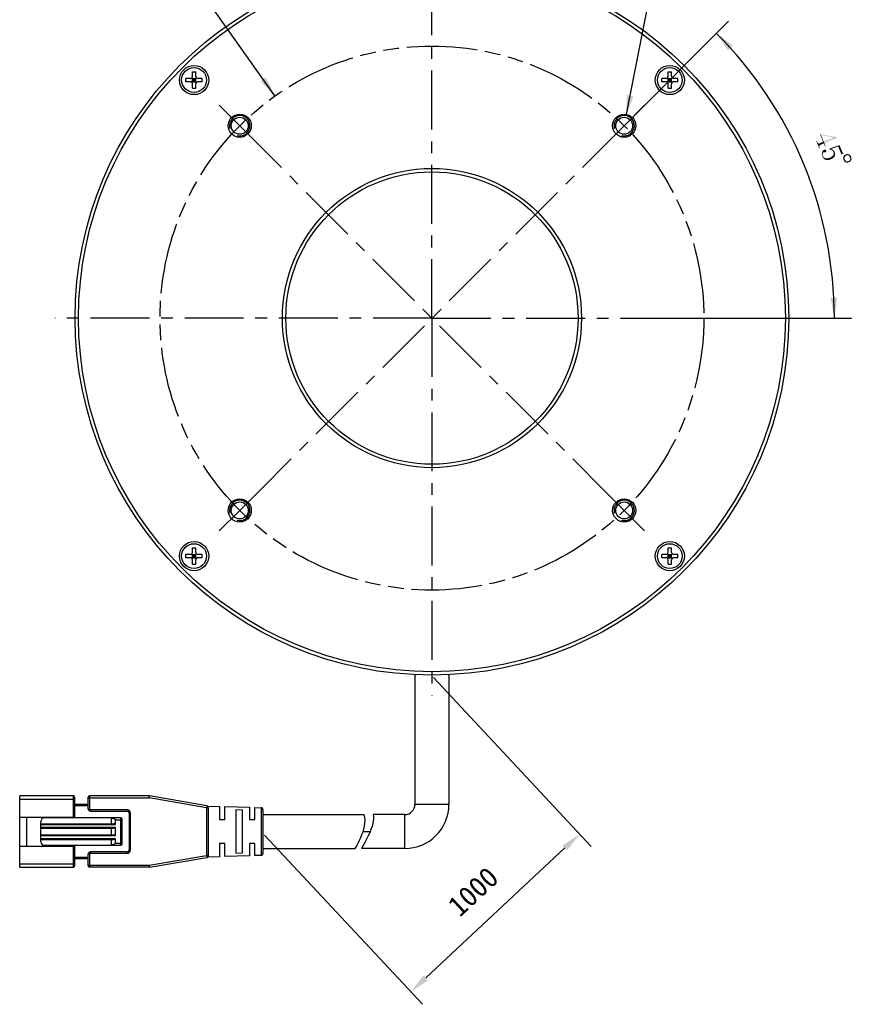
# Model space of a CAD drawing. Header units: millimetres. Extents: x 79 to 205, y 35 to 252.
# Tile 1 of 4: x 79 to 202, y 35 to 180. Entities that reach past the tile are written whole.
import ezdxf

# ---------------------------------------------------------------- set-up
doc = ezdxf.new("R2010")
doc.units = ezdxf.units.MM
doc.header["$LTSCALE"] = 23.1
doc.header["$PDMODE"] = 3
doc.header["$PDSIZE"] = 8
doc.linetypes.add('CENTER', pattern=[0.6, 0.375, -0.075, 0.075, -0.075])
doc.linetypes.add('PHANTOM', pattern=[0.8, 0.45, -0.05, 0.1, -0.05, 0.1, -0.05])
doc.layers.get('0').update_dxf_attribs({"linetype": 'CONTINUOUS'})
doc.layers.get('Defpoints').update_dxf_attribs({"linetype": 'CONTINUOUS'})
for name, color, linetype in [('00_COMPONENTS', 7, 'CONTINUOUS'), ('03_ALL_AXES', 7, 'CONTINUOUS'), ('07_ALL_HOLES', 7, 'CONTINUOUS'), ('51__DRAFT_DIMS', 7, 'CONTINUOUS')]:
    doc.layers.add(name, color=color, linetype=linetype)
doc.styles.get("Standard").update_dxf_attribs({"font": 'simfang.ttf'})
doc.dimstyles.new('DIMSTYLE_3', dxfattribs={"dimtxt": 3, "dimasz": 3, "dimexe": 2.5, "dimexo": 0.5, "dimgap": 3, "dimtad": 1, "dimdec": 1, "dimdsep": 46, "dimtxsty": 'STANDARD', "dimblk": '_FILLED', "dimblk1": '_FILLED', "dimblk2": '_FILLED', "dimcen": 0.09, "dimclrt": 3, "dimazin": 2, "dimtp": 0.5, "dimtm": 0.5, "dimtfac": 1, "dimtdec": -1, "dimtofl": 0, "dimtmove": 0, "dimatfit": 3, "dimldrblk": '_FILLED', "dimfxl": 1, "dimtolj": 1, "dimarcsym": 0})
doc.dimstyles.new('DIMSTYLE_4', dxfattribs={"dimtxt": 3, "dimasz": 3, "dimexe": 2.5, "dimexo": 0.5, "dimtad": 1, "dimdsep": 46, "dimtxsty": 'STANDARD', "dimblk": '_FILLED', "dimblk1": '_FILLED', "dimblk2": '_FILLED', "dimcen": 0.09, "dimclrt": 3, "dimazin": 2, "dimtp": 0.1, "dimtm": 0.1, "dimtfac": 1, "dimtofl": 0, "dimtmove": 0, "dimatfit": 1, "dimldrblk": '_FILLED', "dimfxl": 1, "dimtolj": 1, "dimarcsym": 0})

# ---------------------------------------------------------------- blocks, each defined once
blk = doc.blocks.new('*D4')
at = {"layer": '51__DRAFT_DIMS', "color": 4}
for p, q in [((168.55, 164.34), (183.54, 179.34)), ((172.43, 135.7), (201.62, 135.7))]:
    blk.add_line(p, q, dxfattribs=at)
for start, end in [(22.5, 45), (0, 22.5)]:
    blk.add_arc((139.91, 135.7), 59.21, start, end, dxfattribs=at)
for points in [[(184.21, 175.74), (181.78, 177.57), (183.48, 175.05)], [(198.54, 138.69), (199.12, 135.7), (199.54, 138.72)]]:
    blk.add_solid(points, dxfattribs=at)
blk = doc.blocks.new('_FILLED')
at = {"color": 0, "linetype": 'ByBlock'}
blk.add_solid([(0, 0), (-1, 0.167), (-1, -0.167)], dxfattribs=at)
blk = doc.blocks.new('*D5')
at = {"layer": '51__DRAFT_DIMS', "color": 4}
for p, q in [((168.49, 165.46), (172.27, 184.65)), ((172.27, 184.65), (175.77, 184.65)), ((175.77, 184.65), (187.58, 184.65))]:
    blk.add_line(p, q, dxfattribs=at)
at = {"layer": '51__DRAFT_DIMS', "color": 4, "xscale": 3, "yscale": 3, "zscale": 3, "rotation": 258.8411369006}
blk.add_blockref('_FILLED', (168.49, 165.46), dxfattribs=at)
blk = doc.blocks.new('*D6')
at = {"color": 4}
for p, q in [((102.48, 183.66), (91.07, 183.66)), ((105.98, 183.66), (102.48, 183.66)), ((116.81, 168.36), (105.98, 183.66))]:
    blk.add_line(p, q, dxfattribs=at)
at = {"color": 4, "xscale": 3, "yscale": 3, "zscale": 3, "rotation": 305.2806346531}
blk.add_blockref('_FILLED', (116.81, 168.36), dxfattribs=at)
blk = doc.blocks.new('*D14')
at = {"layer": '51__DRAFT_DIMS', "color": 0, "lineweight": -2}
for p, q in [((140.14, 82.88), (163.36, 58.01)), ((115.28, 59.68), (138.5, 34.8)), ((138.99, 38.68), (159.46, 57.79))]:
    blk.add_line(p, q, dxfattribs=at)
at = {"layer": 'Defpoints', "color": 0}
for p in [(139.8, 83.25), (114.94, 60.04), (161.66, 59.84)]:
    blk.add_point(p, dxfattribs=at)
at = {"layer": '51__DRAFT_DIMS', "color": 0, "linetype": 'ByBlock', "lineweight": -2, "xscale": 3, "yscale": 3, "zscale": 3}
for p, rotation in [((161.66, 59.84), 43.03004363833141), ((136.8, 36.63), 223.0300436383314)]:
    blk.add_blockref('_FILLED', p, dxfattribs=dict(at, rotation=rotation))
at = {"layer": '51__DRAFT_DIMS', "color": 3, "insert": (145.97, 51.37), "char_height": 3, "attachment_point": 5, "rotation": 43.03}
blk.add_mtext('\\A1;1000{}{{\\H0.7x;}{}}', dxfattribs=at)

msp = doc.modelspace()

# ---------------------------------------------------------------- linework, layer by layer
at = {"layer": '00_COMPONENTS', "color": 7}
for p, q in [((103.70909, 170.45647), (103.70909, 170.95647)), ((104.35909, 170.95647), (103.70909, 170.95647)), ((104.57122, 170.36861), (105.24696, 171.04434)), ((105.24696, 170.36861), (104.57122, 171.04434)), ((104.65909, 171.25647), (104.65909, 171.90647)), ((104.65909, 171.90647), (105.15909, 171.90647)), ((104.65909, 170.45647), (104.65909, 170.95647)), ((104.65909, 170.95647), (105.15909, 170.95647)), ((104.90909, 170.45647), (104.90909, 170.95647)), ((105.15909, 171.25647), (105.15909, 171.90647)), ((105.15909, 170.45647), (105.15909, 170.95647)), ((106.10909, 170.95647), (105.45909, 170.95647)), ((106.10909, 170.45647), (106.10909, 170.95647)), ((173.71266, 170.45647), (173.71266, 170.95647)), ((174.36266, 170.95647), (173.71266, 170.95647)), ((174.57479, 170.36861), (175.25053, 171.04434)), ((175.25053, 170.36861), (174.57479, 171.04434)), ((174.66266, 171.25647), (174.66266, 171.90647)), ((174.66266, 171.90647), (175.16266, 171.90647)), ((174.66266, 170.45647), (174.66266, 170.95647)), ((174.66266, 170.95647), (175.16266, 170.95647)), ((174.91266, 170.45647), (174.91266, 170.95647)), ((175.16266, 171.25647), (175.16266, 171.90647)), ((175.16266, 170.45647), (175.16266, 170.95647)), ((176.11266, 170.95647), (175.46266, 170.95647)), ((176.11266, 170.45647), (176.11266, 170.95647)), ((104.35909, 170.45647), (103.70909, 170.45647)), ((105.15909, 170.70647), (104.65909, 170.70647)), ((104.65909, 170.45647), (105.15909, 170.45647)), ((104.65909, 169.50647), (104.65909, 170.15647)), ((104.65909, 169.50647), (105.15909, 169.50647)), ((105.15909, 169.50647), (105.15909, 170.15647)), ((106.10909, 170.45647), (105.45909, 170.45647)), ((174.36266, 170.45647), (173.71266, 170.45647)), ((175.16266, 170.70647), (174.66266, 170.70647)), ((174.66266, 170.45647), (175.16266, 170.45647)), ((174.66266, 169.50647), (174.66266, 170.15647)), ((174.66266, 169.50647), (175.16266, 169.50647)), ((175.16266, 169.50647), (175.16266, 170.15647)), ((176.11266, 170.45647), (175.46266, 170.45647)), ((104.65909, 101.2529), (104.65909, 101.9029)), ((104.65909, 101.9029), (105.15909, 101.9029)), ((105.15909, 101.2529), (105.15909, 101.9029)), ((174.66266, 101.9029), (175.16266, 101.9029)), ((174.66266, 101.2529), (174.66266, 101.9029)), ((175.16266, 101.2529), (175.16266, 101.9029)), ((103.70909, 100.4529), (103.70909, 100.9529)), ((104.35909, 100.9529), (103.70909, 100.9529)), ((104.35909, 100.4529), (103.70909, 100.4529)), ((105.24696, 100.36503), (104.57122, 101.04077)), ((104.57122, 100.36503), (105.24696, 101.04077)), ((104.65909, 100.4529), (104.65909, 100.9529)), ((104.65909, 100.9529), (105.15909, 100.9529)), ((105.15909, 100.7029), (104.65909, 100.7029)), ((104.65909, 100.4529), (105.15909, 100.4529)), ((104.65909, 99.5029), (104.65909, 100.1529)), ((104.90909, 100.4529), (104.90909, 100.9529)), ((105.15909, 100.4529), (105.15909, 100.9529)), ((105.15909, 99.5029), (105.15909, 100.1529)), ((106.10909, 100.9529), (105.45909, 100.9529)), ((106.10909, 100.4529), (105.45909, 100.4529)), ((106.10909, 100.4529), (106.10909, 100.9529)), ((174.36266, 100.9529), (173.71266, 100.9529)), ((173.71266, 100.4529), (173.71266, 100.9529)), ((174.36266, 100.4529), (173.71266, 100.4529)), ((174.57479, 101.04077), (175.25053, 100.36503)), ((174.57479, 100.36503), (175.25053, 101.04077)), ((174.66266, 100.9529), (175.16266, 100.9529)), ((174.66266, 100.4529), (174.66266, 100.9529)), ((175.16266, 100.7029), (174.66266, 100.7029)), ((174.66266, 100.4529), (175.16266, 100.4529)), ((174.66266, 99.5029), (174.66266, 100.1529)), ((174.91266, 100.4529), (174.91266, 100.9529)), ((175.16266, 100.4529), (175.16266, 100.9529)), ((175.16266, 99.5029), (175.16266, 100.1529)), ((176.11266, 100.9529), (175.46266, 100.9529)), ((176.11266, 100.4529), (175.46266, 100.4529)), ((176.11266, 100.4529), (176.11266, 100.9529)), ((104.65909, 99.5029), (105.15909, 99.5029)), ((174.66266, 99.5029), (175.16266, 99.5029)), ((137.41087, 83.27308), (137.41087, 64.20469)), ((142.41087, 83.27561), (142.41087, 64.20469)), ((79.25113, 54.95469), (79.25113, 65.45469)), ((87.15113, 65.45469), (79.25113, 65.45469)), ((87.35113, 62.32969), (87.35113, 65.25469)), ((89.35113, 63.50469), (89.35113, 65.25469)), ((98.32546, 65.45469), (89.55113, 65.45469)), ((106.8021, 63.99762), (98.37645, 65.45032)), ((89.35113, 64.20469), (87.35113, 64.20469)), ((106.90547, 63.95924), (108.65113, 63.90469)), ((107.05113, 56.70739), (107.05113, 63.702)), ((108.65113, 63.90469), (108.65113, 61.95482)), ((109.45113, 63.87969), (113.05113, 63.76719)), ((109.45113, 61.95469), (109.45113, 63.87969)), ((113.05113, 63.76719), (113.05113, 61.95483)), ((113.85074, 63.7422), (114.7605, 63.71377)), ((113.85074, 61.95469), (113.85074, 63.7422)), ((79.25113, 62.32969), (87.35113, 62.32969)), ((80.25113, 62.32969), (80.25113, 58.07969)), ((86.25113, 62.20469), (86.25113, 62.32969)), ((89.65113, 63.20469), (95.05113, 63.20469)), ((95.35113, 62.90469), (95.35113, 57.50469)), ((111.05113, 63.37915), (111.05113, 57.03023)), ((112.05114, 63.34341), (111.05114, 63.37915)), ((112.05113, 57.06581), (112.05113, 63.34341)), ((115.05113, 63.41404), (115.05113, 56.99533)), ((115.05113, 62.70469), (129.94231, 62.70469)), ((135.91087, 62.70469), (131.27637, 62.70469)), ((82.35113, 58.70469), (82.35113, 61.70469)), ((82.35113, 61.35469), (93.05113, 61.35469)), ((94.15113, 62.20469), (82.85113, 62.20469)), ((92.75113, 62.20469), (92.75113, 62.18753)), ((92.75113, 61.35469), (92.75113, 62.18753)), ((93.35113, 61.25469), (93.35113, 61.90469)), ((94.35113, 58.40469), (94.35113, 62.00469)), ((108.65114, 61.95469), (109.45113, 61.95469)), ((113.05114, 61.95469), (113.85074, 61.95469)), ((82.35113, 60.70469), (93.05113, 60.70469)), ((82.35113, 59.70469), (93.05113, 59.70469)), ((92.75113, 59.70469), (92.75113, 60.70469)), ((93.35113, 59.60469), (93.35113, 60.80469)), ((79.25113, 58.07969), (87.35113, 58.07969)), ((82.35113, 59.05469), (93.05113, 59.05469)), ((82.85113, 58.20469), (94.15113, 58.20469)), ((86.25113, 58.07969), (86.25113, 58.20469)), ((87.35113, 55.15469), (87.35113, 58.07969)), ((92.75113, 58.20469), (92.75113, 59.05469)), ((93.35113, 58.50469), (93.35113, 59.15469)), ((108.65113, 58.45469), (108.65113, 56.50469)), ((109.45114, 58.45469), (108.65114, 58.45469)), ((109.45113, 56.52969), (109.45113, 58.45456)), ((113.85075, 58.45469), (113.05113, 58.45469)), ((113.05113, 58.45469), (113.05113, 56.64219)), ((113.85074, 56.66718), (113.85074, 58.45455)), ((89.35113, 55.15469), (89.35113, 56.90469)), ((95.05113, 57.20469), (89.65113, 57.20469)), ((108.65113, 56.50469), (106.90549, 56.45014)), ((113.05113, 56.64219), (109.45113, 56.52969)), ((111.05114, 57.03023), (112.05114, 57.06581)), ((114.7605, 56.69561), (113.85074, 56.66718)), ((115.05113, 57.70469), (128.62166, 57.70469)), ((135.91087, 57.70469), (129.56475, 57.70469)), ((89.35113, 56.20469), (87.35113, 56.20469)), ((98.37643, 54.95905), (106.8021, 56.41175)), ((79.25113, 54.95469), (87.15113, 54.95469)), ((98.32543, 54.95469), (89.55113, 54.95469))]:
    msp.add_line(p, q, dxfattribs=at)
at = {"layer": '00_COMPONENTS', "color": 4}
for p, q in [((87.15113, 62.32969), (87.15113, 65.45469)), ((89.35113, 65.15469), (98.32546, 65.15469)), ((89.55113, 63.50469), (89.55113, 65.45469)), ((98.32546, 65.45469), (98.32546, 65.15469)), ((98.32546, 65.15469), (98.37645, 65.45032)), ((106.75113, 63.70199), (98.32546, 65.15469)), ((79.25113, 64.95469), (87.35113, 64.95469)), ((89.35113, 64.00469), (87.35113, 64.00469)), ((106.8021, 63.99762), (106.75113, 63.70199)), ((106.75113, 63.70199), (107.05113, 63.70199)), ((106.75113, 63.70199), (106.75113, 56.70739)), ((114.7605, 63.71377), (114.7605, 56.69561)), ((142.41087, 64.20469), (137.41087, 64.20469)), ((89.35113, 63.50469), (89.55113, 63.50469)), ((95.05113, 63.40469), (89.65113, 63.40469)), ((89.65113, 63.40469), (89.65113, 63.20469)), ((95.05113, 63.40469), (95.05113, 63.20469)), ((95.55113, 62.90469), (95.35113, 62.90469)), ((95.55113, 57.50469), (95.55113, 62.90469)), ((135.91087, 57.70469), (135.91087, 62.70469)), ((82.35113, 61.25469), (93.35113, 61.25469)), ((93.35113, 61.90469), (94.35113, 61.90469)), ((94.15113, 58.20469), (94.15113, 62.20469)), ((93.35113, 60.80469), (82.35113, 60.80469)), ((82.35113, 59.60469), (93.35113, 59.60469)), ((129.7817, 60.20469), (130.82577, 60.20469)), ((93.35113, 59.15469), (82.35113, 59.15469)), ((87.15113, 54.95469), (87.15113, 58.07969)), ((93.35113, 58.50469), (94.35113, 58.50469)), ((89.55113, 56.90469), (89.35113, 56.90469)), ((89.55113, 54.95469), (89.55113, 56.90469)), ((89.65113, 57.20469), (89.65113, 57.00469)), ((89.65113, 57.00469), (95.05113, 57.00469)), ((95.05113, 57.00469), (95.05113, 57.20469)), ((95.55113, 57.50469), (95.35113, 57.50469)), ((98.32546, 55.25469), (106.75113, 56.70739)), ((107.05113, 56.70739), (106.75113, 56.70739)), ((106.75113, 56.70739), (106.8021, 56.41175)), ((79.25113, 55.45469), (87.35113, 55.45469)), ((89.35113, 56.40469), (87.35113, 56.40469)), ((89.35113, 55.25469), (98.32546, 55.25469)), ((98.32545, 55.1046), (98.32543, 54.95469)), ((98.32546, 55.25469), (98.32545, 55.1046)), ((98.37643, 54.95905), (98.32546, 55.25469))]:
    msp.add_line(p, q, dxfattribs=at)
at = {"layer": '00_COMPONENTS', "color": 7}
for centre, radius in [((139.91087, 135.70469), 52.5), ((139.91087, 135.70469), 52), ((104.90909, 170.70647), 2.15), ((104.90909, 170.70647), 1.825), ((174.91266, 170.70647), 2.15), ((174.91266, 170.70647), 1.825), ((111.6266, 163.98896), 1.7), ((111.6266, 163.98896), 1.25), ((168.19514, 163.98896), 1.7), ((168.19514, 163.98896), 1.25), ((139.91087, 135.70469), 22), ((139.91087, 135.70469), 21.5), ((111.6266, 107.42042), 1.7), ((111.6266, 107.42042), 1.25), ((168.19514, 107.42042), 1.7), ((168.19514, 107.42042), 1.25), ((104.90909, 100.7029), 2.15), ((174.91266, 100.7029), 2.15), ((104.90909, 100.7029), 1.825), ((174.91266, 100.7029), 1.825)]:
    msp.add_circle(centre, radius, dxfattribs=at)
for centre, radius, start, end in [((104.35909, 171.25647), 0.3, 270, 360), ((105.45909, 171.25647), 0.3, 180, 270), ((174.36266, 171.25647), 0.3, 270, 360), ((175.46266, 171.25647), 0.3, 180, 270), ((104.35909, 170.15647), 0.3, 0, 90), ((105.45909, 170.15647), 0.3, 90, 180), ((174.36266, 170.15647), 0.3, 0, 90), ((175.46266, 170.15647), 0.3, 90, 180), ((104.35909, 101.2529), 0.3, 270, 360), ((104.35909, 100.1529), 0.3, 0, 90), ((105.45909, 101.2529), 0.3, 180, 270), ((105.45909, 100.1529), 0.3, 90, 180), ((174.36266, 101.2529), 0.3, 270, 360), ((174.36266, 100.1529), 0.3, 0, 90), ((175.46266, 101.2529), 0.3, 180, 270), ((175.46266, 100.1529), 0.3, 90, 180), ((87.15113, 65.25469), 0.2, 359.9998736, 89.9999992), ((89.55113, 65.25469), 0.2, 90, 179.9999991), ((98.32546, 65.15469), 0.3, 80.2090251, 90.0001031), ((106.75113, 63.70199), 0.3, 0.0062155, 80.2176628), ((114.75113, 63.41392), 0.3, 0.0527126, 88.2099508), ((135.91087, 64.20469), 6.5, 270, 360), ((135.91087, 64.20469), 1.5, 270, 360), ((89.65113, 63.50469), 0.3, 180.0000011, 269.9999993), ((95.05113, 62.90469), 0.3, 0.0000008, 89.9999999), ((82.85113, 61.70469), 0.5, 90, 180), ((92.49083, 59.97541), 2.22738, 81.7052966, 83.2889845), ((94.15113, 62.00469), 0.2, 0, 89.9999992), ((82.85113, 58.70469), 0.5, 180, 269.9999997), ((94.15113, 58.40469), 0.2, 270.0000001, 359.9999997), ((89.65113, 56.90469), 0.3, 90.000001, 179.9999991), ((95.05113, 57.50469), 0.3, 270.0000008, 359.9999999), ((106.75113, 56.70739), 0.3, 279.7867052, 359.999999), ((114.75113, 56.99546), 0.3, 271.7900492, 359.9472874), ((87.15113, 55.15469), 0.2, 270.0000001, 0.0001264), ((89.55113, 55.15469), 0.2, 180.0000001, 270), ((98.32546, 55.25469), 0.3, 269.9914321, 279.7825102)]:
    msp.add_arc(centre, radius, start, end, dxfattribs=at)
at = {"layer": '00_COMPONENTS', "color": 4}
for centre, radius, start, end in [((111.6266, 163.98896), 1.5, 255, 195), ((168.19514, 163.98896), 1.5, 255, 195), ((111.6266, 107.42042), 1.5, 255, 195), ((168.19514, 107.42042), 1.5, 255, 195), ((89.65113, 63.50469), 0.1, 180, 270), ((95.05113, 62.90469), 0.49999, 0, 89.9999997), ((89.65113, 56.90469), 0.1, 90, 180), ((95.05113, 57.50469), 0.49999, 270, 359.9999997)]:
    msp.add_arc(centre, radius, start, end, dxfattribs=at)
at = {"layer": '00_COMPONENTS', "color": 7}
for centre, start_param, end_param in [((93.05113, 61.25469), 0.000000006, 1.570796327), ((93.05113, 60.80469), -1.570796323, 0), ((93.05113, 59.60469), 0, 1.570796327), ((93.05113, 59.15469), -1.570796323, 0)]:
    msp.add_ellipse(centre, major_axis=(0.3, 0), ratio=0.333333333, start_param=start_param, end_param=end_param, dxfattribs=at)
for points, knots in [([(128.62166, 57.70469), (129.19543, 58.77576), (130.09767, 60.50757), (130.10944, 62.15193), (129.94231, 62.70469)], [0, 0, 0, 0, 0.648671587, 1, 1, 1, 1]), ([(131.27637, 62.70469), (131.34187, 62.29638), (131.23394, 60.67646), (130.20147, 58.89485), (129.56475, 57.70469)], [0, 0, 0, 0, 0.265043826, 1, 1, 1, 1]), ([(92.81217, 62.17949), (92.86435, 62.17187), (92.9683, 62.1528), (93.09571, 62.11661), (93.19379, 62.07586), (93.26376, 62.03677), (93.31598, 61.99272), (93.34509, 61.94613), (93.35113, 61.91848), (93.35113, 61.90469)], [0, 0, 0, 0, 0.247503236, 0.495508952, 0.619999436, 0.745055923, 0.871163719, 0.93528426, 1, 1, 1, 1]), ([(93.35113, 58.50469), (93.35113, 58.48958), (93.34381, 58.45929), (93.31821, 58.42181), (93.28577, 58.3911), (93.23781, 58.35705), (93.17262, 58.32358), (93.06388, 58.28224), (92.92309, 58.24645), (92.80857, 58.22862), (92.75113, 58.22185)], [0, 0, 0, 0, 0.064660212, 0.128693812, 0.192057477, 0.25497255, 0.379941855, 0.504393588, 0.752416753, 1, 1, 1, 1])]:
    msp.add_open_spline(points, degree=3, knots=knots, dxfattribs=at)
at = {"layer": '03_ALL_AXES', "color": 1, "linetype": 'CENTER'}
for q in [(139.91087, 191.20469), (84.41087, 135.70469), (139.91087, 80.20469), (195.41087, 135.70469)]:
    msp.add_line((139.91087, 135.70469), q, dxfattribs=at)
at = {"layer": '07_ALL_HOLES', "color": 1, "linetype": 'CENTER'}
for p, q in [((111.6266, 163.98896), (108.6214, 166.99416)), ((168.19514, 163.98896), (171.20035, 166.99416)), ((111.6266, 163.98896), (165.18994, 110.42562)), ((168.19514, 163.98896), (114.63181, 110.42562)), ((111.6266, 107.42042), (114.63181, 110.42562)), ((168.19514, 107.42042), (165.18994, 110.42562)), ((111.6266, 107.42042), (108.6214, 104.41521)), ((168.19514, 107.42042), (171.20035, 104.41521))]:
    msp.add_line(p, q, dxfattribs=at)
at = {"layer": '07_ALL_HOLES', "color": 1, "linetype": 'PHANTOM'}
msp.add_circle((139.91087, 135.70469), 40, dxfattribs=at)
at = {"layer": '51__DRAFT_DIMS', "color": 3}
msp.add_lwpolyline([(201.0764, 159.73802), (200.61446, 159.54669), (200.47916, 159.22004), (200.6705, 158.7581), (200.99713, 158.6228), (201.45907, 158.81415), (201.59437, 159.14079), (201.40304, 159.60272), (201.0764, 159.73802)], dxfattribs=at)
for points in [[(197.02429, 162.70204), (197.08925, 162.72894), (197.83741, 160.98398)], [(197.47275, 161.61936), (197.02429, 162.70204), (197.83741, 160.98398)], [(197.65803, 161.41705), (197.83741, 160.98398), (197.08925, 162.72894)], [(197.55936, 161.65524), (197.65803, 161.41705), (197.08925, 162.72894)], [(197.17369, 162.58634), (197.55936, 161.65524), (197.08925, 162.72894)], [(198.97952, 162.26886), (197.17369, 162.58634), (197.08925, 162.72894)], [(199.49857, 162.17943), (198.97952, 162.26886), (197.08925, 162.72894)], [(199.49857, 162.17943), (197.08925, 162.72894), (199.43578, 162.331)], [(197.55936, 161.65524), (198.98849, 162.2472), (199.49857, 162.17943)], [(197.55936, 161.65524), (199.49857, 162.17943), (197.65803, 161.41705)], [(198.98849, 162.2472), (198.97952, 162.26886), (199.49857, 162.17943)], [(196.63787, 161.5526), (196.47054, 161.7116), (196.55715, 161.74748)], [(196.93385, 160.83804), (196.99664, 160.68646), (196.47054, 161.7116)], [(196.89798, 160.92465), (196.93385, 160.83804), (196.47054, 161.7116)], [(196.68272, 161.44433), (196.89798, 160.92465), (196.47054, 161.7116)], [(196.65581, 161.50929), (196.68272, 161.44433), (196.47054, 161.7116)], [(196.63787, 161.5526), (196.65581, 161.50929), (196.47054, 161.7116)], [(196.47054, 161.7116), (196.99664, 160.68646), (196.91002, 160.65059)], [(196.68272, 161.44433), (196.72231, 161.41), (196.90541, 161.0292)], [(196.68272, 161.44433), (196.90541, 161.0292), (196.89798, 160.92465)], [(196.90541, 161.0292), (196.72231, 161.41), (196.75293, 161.39731)], [(196.91809, 161.05983), (196.75293, 161.39731), (196.78356, 161.38463)], [(196.75293, 161.39731), (196.91809, 161.05983), (196.90541, 161.0292)], [(196.95243, 161.09942), (196.78356, 161.38463), (196.83583, 161.38091)], [(196.78356, 161.38463), (196.95243, 161.09942), (196.91809, 161.05983)], [(196.99574, 161.11736), (196.83583, 161.38091), (196.87914, 161.39885)], [(196.83583, 161.38091), (196.99574, 161.11736), (196.95243, 161.09942)], [(197.03007, 161.15695), (196.87914, 161.39885), (196.93141, 161.39513)], [(196.87914, 161.39885), (197.03007, 161.15695), (196.99574, 161.11736)], [(197.57141, 161.38118), (196.93141, 161.39513), (197.47275, 161.61936)], [(196.93141, 161.39513), (197.57141, 161.38118), (197.03007, 161.15695)], [(197.57141, 161.38118), (197.47275, 161.61936), (197.83741, 160.98398)], [(197.57141, 161.38118), (197.83741, 160.98398), (197.75079, 160.94811)], [(199.68347, 160.93685), (198.39015, 160.62946), (199.87681, 161.14378)], [(199.68347, 160.93685), (198.61719, 160.57129), (198.39015, 160.62946)], [(199.87681, 161.14378), (200.41496, 159.84457), (199.68347, 160.93685)], [(199.68347, 160.93685), (200.41496, 159.84457), (200.15883, 159.78922)], [(197.38974, 159.85992), (197.26725, 159.91066), (197.30902, 160.0548)], [(197.45932, 159.50821), (197.6387, 159.07514), (197.26725, 159.91066)], [(197.41819, 159.66875), (197.45932, 159.50821), (197.26725, 159.91066)], [(197.38974, 159.85992), (197.41819, 159.66875), (197.26725, 159.91066)], [(197.26725, 159.91066), (197.6387, 159.07514), (197.55952, 159.14382)], [(197.55952, 159.14382), (197.27776, 159.7628), (197.26725, 159.91066)], [(197.33157, 159.63288), (197.27776, 159.7628), (197.55952, 159.14382)], [(197.43151, 160.00406), (197.30902, 160.0548), (197.35976, 160.17729)], [(197.43151, 160.00406), (197.40614, 159.94282), (197.30902, 160.0548)], [(197.30902, 160.0548), (197.40614, 159.94282), (197.38974, 159.85992)], [(197.47508, 159.28642), (197.33157, 159.63288), (197.55952, 159.14382)], [(197.47508, 159.28642), (197.3727, 159.47233), (197.33157, 159.63288)], [(197.46585, 160.04365), (197.35976, 160.17729), (197.41049, 160.29978)], [(197.35976, 160.17729), (197.46585, 160.04365), (197.43151, 160.00406)], [(197.3727, 159.47233), (197.47508, 159.28642), (197.40858, 159.38572)], [(197.59577, 160.09747), (197.41049, 160.29978), (197.50082, 160.38793)], [(197.59577, 160.09747), (197.52184, 160.09221), (197.41049, 160.29978)], [(197.41049, 160.29978), (197.52184, 160.09221), (197.46585, 160.04365)], [(197.45932, 159.50821), (197.53479, 159.38726), (197.70892, 159.02812)], [(197.45932, 159.50821), (197.70892, 159.02812), (197.6387, 159.07514)], [(197.47508, 159.28642), (197.55952, 159.14382), (197.51096, 159.19981)], [(197.73094, 160.07735), (197.50082, 160.38793), (197.60909, 160.43278)], [(197.73094, 160.07735), (197.64804, 160.09375), (197.50082, 160.38793)], [(197.50082, 160.38793), (197.64804, 160.09375), (197.59577, 160.09747)], [(197.70892, 159.02812), (197.53479, 159.38726), (197.62294, 159.29693)], [(197.82653, 160.09158), (197.60909, 160.43278), (197.71736, 160.47762)], [(197.60909, 160.43278), (197.82653, 160.09158), (197.73094, 160.07735)], [(197.77016, 159.00275), (197.62294, 159.29693), (197.72378, 159.23722)], [(197.62294, 159.29693), (197.77016, 159.00275), (197.70892, 159.02812)], [(197.88252, 160.14014), (197.71736, 160.47762), (197.80025, 160.46122)], [(197.71736, 160.47762), (197.88252, 160.14014), (197.82653, 160.09158)], [(197.95119, 160.21932), (197.93851, 160.1887), (197.80025, 160.46122)], [(197.95119, 160.21932), (197.80025, 160.46122), (197.8615, 160.43586)], [(197.80025, 160.46122), (197.93851, 160.1887), (197.88252, 160.14014)], [(197.94594, 160.29325), (197.96388, 160.24994), (197.8615, 160.43586)], [(197.928, 160.33656), (197.94594, 160.29325), (197.8615, 160.43586)], [(197.91006, 160.37986), (197.928, 160.33656), (197.8615, 160.43586)], [(197.91006, 160.37986), (197.8615, 160.43586), (197.89212, 160.42317)], [(197.8615, 160.43586), (197.96388, 160.24994), (197.95119, 160.21932)], [(198.30253, 159.24863), (198.48472, 159.29873), (198.61401, 159.04786)], [(198.64936, 160.4324), (198.55749, 160.47046), (198.39015, 160.62946)], [(198.61719, 160.57129), (198.64936, 160.4324), (198.39015, 160.62946)], [(198.39015, 160.62946), (198.55749, 160.47046), (198.45293, 160.47789)], [(198.61401, 159.04786), (198.48472, 159.29873), (198.62733, 159.38317)], [(198.62733, 159.38317), (198.79992, 159.15024), (198.61401, 159.04786)], [(198.81144, 160.34733), (198.74122, 160.39435), (198.61719, 160.57129)], [(198.81144, 160.34733), (198.61719, 160.57129), (198.73072, 160.54221)], [(198.61719, 160.57129), (198.74122, 160.39435), (198.64936, 160.4324)], [(198.79992, 159.15024), (198.62733, 159.38317), (198.74828, 159.45864)], [(198.90856, 160.23535), (198.86, 160.29134), (198.73072, 160.54221)], [(198.96609, 160.1577), (198.90856, 160.23535), (198.73072, 160.54221)], [(198.96609, 160.1577), (198.73072, 160.54221), (198.85321, 160.49147)], [(198.73072, 160.54221), (198.86, 160.29134), (198.81144, 160.34733)], [(198.94252, 159.23467), (198.74828, 159.45864), (198.86026, 159.55576)], [(198.74828, 159.45864), (198.94252, 159.23467), (198.79992, 159.15024)], [(198.85321, 160.49147), (198.93239, 160.4228), (199.24477, 159.79113)], [(198.85321, 160.49147), (199.24477, 159.79113), (199.203, 159.64699)], [(198.85321, 160.49147), (199.203, 159.64699), (198.96609, 160.1577)], [(199.06719, 159.36242), (198.86026, 159.55576), (198.95059, 159.64391)], [(198.86026, 159.55576), (199.06719, 159.36242), (198.94252, 159.23467)], [(199.24477, 159.79113), (198.93239, 160.4228), (199.0026, 160.37578)], [(198.95059, 159.64391), (199.0103, 159.74475), (199.16124, 159.50285)], [(198.95059, 159.64391), (199.16124, 159.50285), (199.06719, 159.36242)], [(199.00197, 160.07109), (198.96609, 160.1577), (199.203, 159.64699)], [(199.02516, 159.95385), (199.00197, 160.07109), (199.203, 159.64699)], [(199.17148, 160.09057), (199.23426, 159.93899), (199.0026, 160.37578)], [(199.17148, 160.09057), (199.0026, 160.37578), (199.1087, 160.24214)], [(199.0026, 160.37578), (199.23426, 159.93899), (199.24477, 159.79113)], [(199.16124, 159.50285), (199.0103, 159.74475), (199.03938, 159.85827)], [(199.03938, 159.85827), (199.02516, 159.95385), (199.203, 159.64699)], [(199.03938, 159.85827), (199.203, 159.64699), (199.16124, 159.50285)], [(197.86203, 158.9647), (197.72378, 159.23722), (197.8373, 159.20814)], [(197.72378, 159.23722), (197.86203, 158.9647), (197.77016, 159.00275)], [(198.02783, 158.9319), (197.8373, 159.20814), (197.97247, 159.18802)], [(197.8373, 159.20814), (198.02783, 158.9319), (197.86203, 158.9647)], [(198.22796, 158.93869), (197.97247, 159.18802), (198.12033, 159.19853)], [(197.97247, 159.18802), (198.22796, 158.93869), (198.02783, 158.9319)], [(198.41016, 158.98879), (198.12033, 159.19853), (198.30253, 159.24863)], [(198.12033, 159.19853), (198.41016, 158.98879), (198.22796, 158.93869)], [(198.30253, 159.24863), (198.61401, 159.04786), (198.41016, 158.98879)]]:
    msp.add_solid(points, dxfattribs=at)

# ---------------------------------------------------------------- dimensions: what is measured, and where the dimension line sits
at = {"color": 4}
dim = msp.add_diameter_dim_2p(p1=(116.8076, 168.358), p2=(163.01414, 103.05137), text='%%c<>', dimstyle='DIMSTYLE_4', override={"dimtih": 1, "dimtoh": 1, "dimpost": '<>'}, dxfattribs=at)
dim.commit()
dim.dimension.update_dxf_attribs({"geometry": '*D6', "text_midpoint": (92.57434, 184.41051), "dimtype": 163})
at = {"layer": '51__DRAFT_DIMS', "color": 4}
dim = msp.add_diameter_dim_2p(p1=(168.48544, 165.4606), p2=(167.90485, 162.51732), text='4-M<>\\P ', dimstyle='DIMSTYLE_4', override={"dimtih": 1, "dimtoh": 1, "dimpost": '<>'}, dxfattribs=at)
dim.commit()
dim.dimension.update_dxf_attribs({"geometry": '*D5', "text_midpoint": (177.27165, 185.40469), "dimtype": 163})
dim = msp.add_angular_dim_2l(base=(194.61076, 158.36212), line1=((171.34084, 135.70469), (171.9329, 135.70469)), line2=((167.77649, 163.5703), (168.19514, 163.98896)), dimstyle='DIMSTYLE_3', dxfattribs=at)
dim.commit()
dim.dimension.update_dxf_attribs({"geometry": '*D4', "text_midpoint": (193.37327, 161.145), "dimtype": 162})
dim = msp.add_linear_dim(base=(161.65598, 59.83685), p1=(114.94137, 60.04223), p2=(139.80112, 83.24869), angle=43.0300436, text='1000{}{{\\H0.7x;}{}}', dimstyle='DIMSTYLE_3', override={"dimdec": 4, "dimtxsty": 'STANDARD'}, dxfattribs=at)
dim.commit()
dim.dimension.update_dxf_attribs({"geometry": '*D14', "text_midpoint": (149.04856, 48.06787), "dimtype": 161})

doc.saveas('drawing.dxf')
